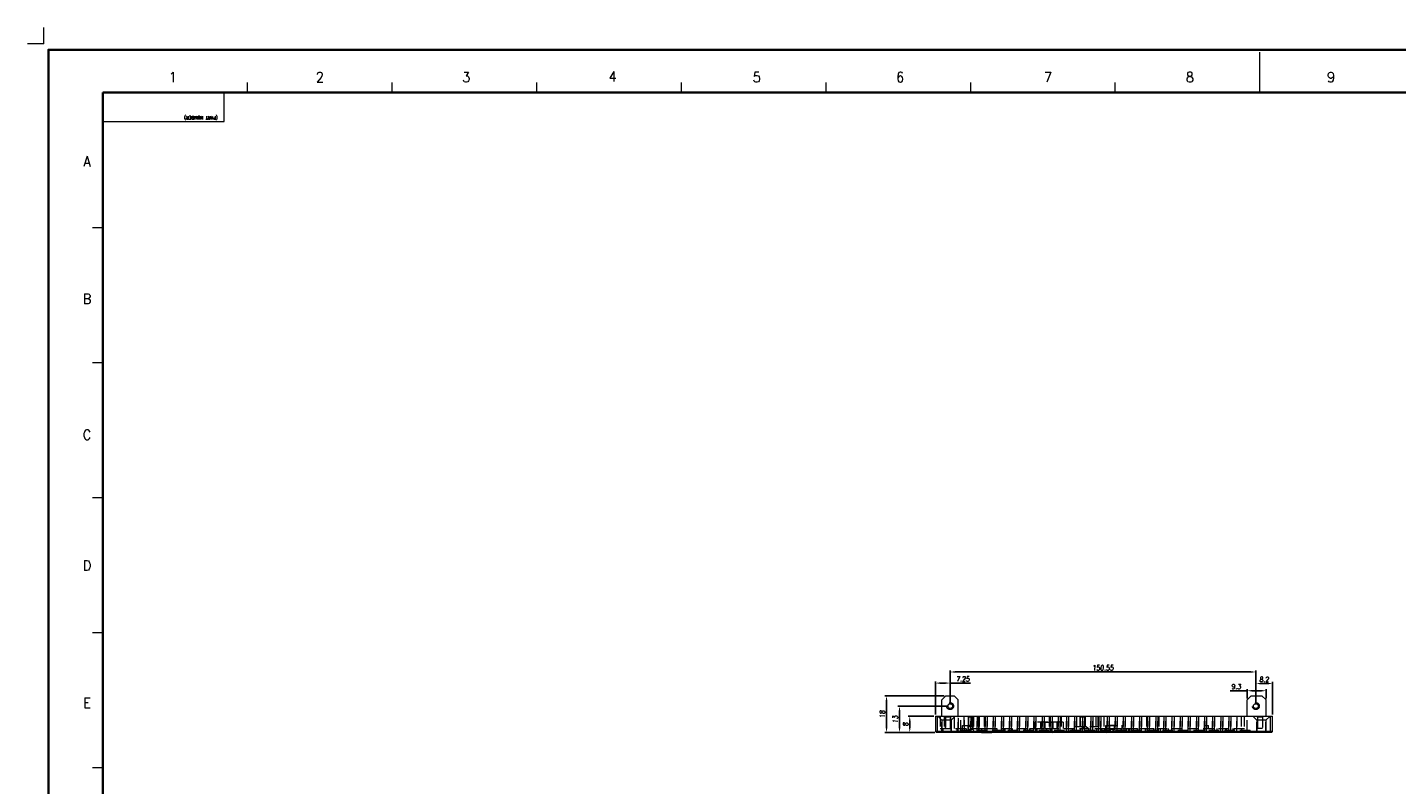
# Model space of a CAD drawing. Header units: millimetres. Extents: x 4065 to 8083, y -652 to 5416.
# Tile 197 of 256: x 4134 to 4808, y 5043 to 5416. Entities that reach past the tile are written whole.
import ezdxf
from ezdxf.enums import TextEntityAlignment as Align

# ---------------------------------------------------------------- set-up
doc = ezdxf.new("R2010")
doc.units = ezdxf.units.MM
doc.header["$LTSCALE"] = 0.8
doc.header["$PDMODE"] = 3
doc.header["$PDSIZE"] = 0.3125
doc.linetypes.add('CENTER', pattern=[50.8, 31.75, -6.35, 6.35, -6.35])
doc.linetypes.add('HIDDEN', pattern=[9.525, 6.35, -3.175])
doc.layers.get('0').update_dxf_attribs({"linetype": 'CONTINUOUS', "lineweight": 0})
doc.layers.get('Defpoints').update_dxf_attribs({"linetype": 'CONTINUOUS', "lineweight": 0})
for name, color, linetype, lineweight in [('1', 2, 'CENTER', 0), ('2', 3, 'CONTINUOUS', 0), ('3', 5, 'HIDDEN', 0)]:
    doc.layers.add(name, color=color, linetype=linetype, lineweight=lineweight)
doc.styles.get("Standard").update_dxf_attribs({"font": 'romans.shx', "width": 0.8, "oblique": 5, "bigfont": 'whgtxt.shx'})
doc.dimstyles.get("Standard").update_dxf_attribs({"dimtxt": 2.5, "dimasz": 2.5, "dimexe": 0.8, "dimexo": 0.8, "dimgap": 0.8, "dimtad": 1, "dimdsep": 46, "dimtxsty": 'Standard', "dimcen": 0, "dimclrd": 3, "dimclre": 3, "dimclrt": 3, "dimazin": 0, "dimtp": 0.001, "dimtm": 0.001, "dimtfac": 1, "dimtmove": 0, "dimatfit": 3, "dimfxl": 0, "dimtolj": 1, "dimarcsym": 0})

# ---------------------------------------------------------------- blocks, each defined once
blk = doc.blocks.new('*D1085')
at = {"layer": '2', "color": 3, "lineweight": -2}
for p, q in [((4580.01, 5076.4), (4567.4, 5076.4)), ((4568.2, 5070.9), (4568.2, 5073.9)), ((4580.51, 5068.4), (4567.4, 5068.4))]:
    blk.add_line(p, q, dxfattribs=at)
at = {"layer": '2', "color": 3}
for points in [[(4567.79, 5073.9), (4568.62, 5073.9), (4568.2, 5076.4)], [(4567.79, 5070.9), (4568.62, 5070.9), (4568.2, 5068.4)]]:
    blk.add_solid(points, dxfattribs=at)
at = {"layer": 'Defpoints', "color": 0}
for p in [(4568.2, 5076.4), (4580.81, 5076.4), (4581.31, 5068.4)]:
    blk.add_point(p, dxfattribs=at)
at = {"layer": '2', "color": 3, "insert": (4566.15, 5072.4), "char_height": 2.5, "attachment_point": 5, "rotation": 90}
blk.add_mtext('\\A1;8', dxfattribs=at)
blk = doc.blocks.new('*D1086')
at = {"layer": '2', "color": 3, "lineweight": -2}
for p, q in [((4587.26, 5081.4), (4562.37, 5081.4)), ((4563.17, 5070.9), (4563.17, 5078.9)), ((4580.51, 5068.4), (4562.37, 5068.4))]:
    blk.add_line(p, q, dxfattribs=at)
at = {"layer": '2', "color": 3}
for points in [[(4562.75, 5078.9), (4563.59, 5078.9), (4563.17, 5081.4)], [(4562.75, 5070.9), (4563.59, 5070.9), (4563.17, 5068.4)]]:
    blk.add_solid(points, dxfattribs=at)
at = {"layer": 'Defpoints', "color": 0}
for p in [(4563.17, 5081.4), (4588.06, 5081.4), (4581.31, 5068.4)]:
    blk.add_point(p, dxfattribs=at)
at = {"layer": '2', "color": 3, "insert": (4561.12, 5074.9), "char_height": 2.5, "attachment_point": 5, "rotation": 90}
blk.add_mtext('\\A1;13', dxfattribs=at)
blk = doc.blocks.new('*D1087')
at = {"layer": '2', "color": 3, "lineweight": -2}
for p, q in [((4585.21, 5086.4), (4555.97, 5086.4)), ((4556.77, 5070.9), (4556.77, 5083.9)), ((4580.51, 5068.4), (4555.97, 5068.4))]:
    blk.add_line(p, q, dxfattribs=at)
at = {"layer": '2', "color": 3}
for points in [[(4556.35, 5083.9), (4557.19, 5083.9), (4556.77, 5086.4)], [(4556.35, 5070.9), (4557.19, 5070.9), (4556.77, 5068.4)]]:
    blk.add_solid(points, dxfattribs=at)
at = {"layer": 'Defpoints', "color": 0}
for p in [(4556.77, 5086.4), (4586.01, 5086.4), (4581.31, 5068.4)]:
    blk.add_point(p, dxfattribs=at)
at = {"layer": '2', "color": 3, "insert": (4554.72, 5077.4), "char_height": 2.5, "attachment_point": 5, "rotation": 90}
blk.add_mtext('\\A1;18', dxfattribs=at)
blk = doc.blocks.new('*D1088')
at = {"layer": '2', "color": 3, "lineweight": -2}
for p, q in [((4588.06, 5082.2), (4588.06, 5099)), ((4590.56, 5098.2), (4736.11, 5098.2)), ((4738.61, 5082.2), (4738.61, 5099))]:
    blk.add_line(p, q, dxfattribs=at)
at = {"layer": '2', "color": 3}
for points in [[(4590.56, 5098.62), (4590.56, 5097.79), (4588.06, 5098.2)], [(4736.11, 5098.62), (4736.11, 5097.79), (4738.61, 5098.2)]]:
    blk.add_solid(points, dxfattribs=at)
at = {"layer": 'Defpoints', "color": 0}
for p in [(4738.61, 5098.2), (4588.06, 5081.4), (4738.61, 5081.4)]:
    blk.add_point(p, dxfattribs=at)
at = {"layer": '2', "color": 3, "insert": (4663.34, 5100.25), "char_height": 2.5, "attachment_point": 5}
blk.add_mtext('\\A1;150.55', dxfattribs=at)
blk = doc.blocks.new('*D1089')
at = {"layer": '2', "color": 3, "lineweight": -2}
for p, q in [((4580.81, 5077.2), (4580.81, 5093.53)), ((4583.31, 5092.73), (4585.56, 5092.73)), ((4588.06, 5082.2), (4588.06, 5093.53)), ((4588.06, 5092.73), (4598.12, 5092.73))]:
    blk.add_line(p, q, dxfattribs=at)
at = {"layer": '2', "color": 3}
for points in [[(4583.31, 5093.15), (4583.31, 5092.31), (4580.81, 5092.73)], [(4585.56, 5093.15), (4585.56, 5092.31), (4588.06, 5092.73)]]:
    blk.add_solid(points, dxfattribs=at)
at = {"layer": 'Defpoints', "color": 0}
for p in [(4588.06, 5092.73), (4580.81, 5076.4), (4588.06, 5081.4)]:
    blk.add_point(p, dxfattribs=at)
at = {"layer": '2', "color": 3, "insert": (4594.34, 5094.78), "char_height": 2.5, "attachment_point": 5}
blk.add_mtext('\\A1;7.25', dxfattribs=at)
blk = doc.blocks.new('*D1090')
at = {"layer": '2', "color": 3, "lineweight": -2}
for p, q in [((4738.61, 5082.2), (4738.61, 5093.3)), ((4741.11, 5092.5), (4744.31, 5092.5)), ((4746.81, 5077.2), (4746.81, 5093.3))]:
    blk.add_line(p, q, dxfattribs=at)
at = {"layer": '2', "color": 3}
for points in [[(4741.11, 5092.92), (4741.11, 5092.08), (4738.61, 5092.5)], [(4744.31, 5092.92), (4744.31, 5092.08), (4746.81, 5092.5)]]:
    blk.add_solid(points, dxfattribs=at)
at = {"layer": 'Defpoints', "color": 0}
for p in [(4746.81, 5092.5), (4738.61, 5081.4), (4746.81, 5076.4)]:
    blk.add_point(p, dxfattribs=at)
at = {"layer": '2', "color": 3, "insert": (4742.71, 5094.55), "char_height": 2.5, "attachment_point": 5}
blk.add_mtext('\\A1;8.2', dxfattribs=at)
blk = doc.blocks.new('*D1091')
at = {"layer": '2', "color": 3, "lineweight": -2}
for p, q in [((4734.31, 5085.2), (4734.31, 5089.76)), ((4743.61, 5085.2), (4743.61, 5089.76)), ((4734.31, 5088.96), (4726.03, 5088.96)), ((4741.11, 5088.96), (4736.81, 5088.96))]:
    blk.add_line(p, q, dxfattribs=at)
at = {"layer": '2', "color": 3}
for points in [[(4736.81, 5089.38), (4736.81, 5088.54), (4734.31, 5088.96)], [(4741.11, 5089.38), (4741.11, 5088.54), (4743.61, 5088.96)]]:
    blk.add_solid(points, dxfattribs=at)
at = {"layer": 'Defpoints', "color": 0}
for p in [(4734.31, 5084.4), (4743.61, 5088.96), (4743.61, 5084.4)]:
    blk.add_point(p, dxfattribs=at)
at = {"layer": '2', "color": 3, "insert": (4728.92, 5091.01), "char_height": 2.5, "attachment_point": 5}
blk.add_mtext('\\A1;9.3', dxfattribs=at)

msp = doc.modelspace()

# ---------------------------------------------------------------- linework, layer by layer
at = {"color": 7, "linetype": 'Continuous'}
for p, q in [((4740.635, 5383.651), (4740.635, 5403.573)), ((4242.092, 5383.651), (4242.092, 5388.631)), ((4313.313, 5383.651), (4313.313, 5388.631)), ((4384.533, 5383.651), (4384.533, 5388.631)), ((4455.753, 5383.651), (4455.753, 5388.631)), ((4526.974, 5383.651), (4526.974, 5388.631)), ((4598.194, 5383.651), (4598.194, 5388.631)), ((4669.415, 5383.651), (4669.415, 5388.631)), ((4170.872, 5383.651), (4230.637, 5383.651)), ((4170.872, 5369.307), (4170.872, 5383.651)), ((4230.637, 5369.307), (4230.637, 5383.651)), ((4170.872, 5369.307), (4230.637, 5369.307)), ((4165.891, 5317.162), (4170.872, 5317.162)), ((4165.891, 5250.673), (4170.872, 5250.673)), ((4165.891, 5184.184), (4170.872, 5184.184)), ((4165.891, 5117.695), (4170.872, 5117.695)), ((4165.891, 5051.206), (4170.872, 5051.206))]:
    msp.add_line(p, q, dxfattribs=at)
at = {"color": 7, "linetype": 'Continuous', "lineweight": 35}
for p, q in [((4170.872, 5383.651), (5310.399, 5383.651)), ((4170.872, 4585.783), (4170.872, 5383.651))]:
    msp.add_line(p, q, dxfattribs=at)
for p, q in [((4586.014, 5086.403), (4584.014, 5084.403)), ((4584.014, 5076.403), (4584.014, 5084.403)), ((4586.014, 5086.403), (4590.114, 5086.403)), ((4592.114, 5084.403), (4590.114, 5086.403)), ((4592.114, 5076.403), (4592.114, 5084.403)), ((4736.314, 5086.403), (4734.314, 5084.403)), ((4734.314, 5076.403), (4734.314, 5084.403)), ((4736.314, 5086.403), (4741.614, 5086.403)), ((4743.614, 5084.403), (4741.614, 5086.403)), ((4743.614, 5076.403), (4743.614, 5084.403)), ((4580.814, 5076.403), (4580.814, 5068.903)), ((4580.814, 5076.403), (4746.814, 5076.403)), ((4581.814, 5068.403), (4581.814, 5076.403)), ((4745.814, 5068.403), (4745.814, 5076.403)), ((4746.814, 5068.903), (4746.814, 5076.403)), ((4581.314, 5068.403), (4580.814, 5068.903)), ((4746.814, 5068.903), (4580.814, 5068.903)), ((4746.314, 5068.403), (4581.314, 5068.403)), ((4746.314, 5068.403), (4746.814, 5068.903))]:
    msp.add_line(p, q)
msp.add_lwpolyline([(5332.145, 5404.717), (4144.145, 5404.717), (4144.145, 4564.717), (5332.145, 4564.717)], close=True, dxfattribs=at)
for centre in [(4588.064, 5081.403), (4738.614, 5081.403)]:
    msp.add_circle(centre, 1.2)
at = {"layer": '1'}
for q in [(4141.91, 5415.751), (4133.791, 5407.632)]:
    msp.add_line((4141.91, 5407.632), q, dxfattribs=at)
at = {"layer": '3'}
for p, q in [((4582.064, 5076.403), (4584.064, 5074.403)), ((4583.114, 5076.403), (4583.114, 5070.403)), ((4585.114, 5076.403), (4585.114, 5070.403)), ((4585.314, 5076.403), (4585.814, 5075.903)), ((4588.714, 5076.403), (4588.214, 5075.903)), ((4590.564, 5076.403), (4588.564, 5074.403)), ((4590.114, 5076.403), (4590.114, 5070.403)), ((4590.164, 5070.403), (4590.164, 5076.403)), ((4592.114, 5068.403), (4592.114, 5076.403)), ((4592.144, 5070.403), (4592.144, 5076.403)), ((4593.314, 5069.403), (4593.314, 5076.403)), ((4594.814, 5076.403), (4594.814, 5069.403)), ((4595.114, 5069.403), (4595.114, 5076.403)), ((4596.614, 5076.403), (4597.114, 5075.903)), ((4598.314, 5076.403), (4598.314, 5068.903)), ((4598.314, 5068.903), (4598.314, 5076.403)), ((4598.314, 5076.403), (4601.314, 5076.403)), ((4598.814, 5076.403), (4598.814, 5070.403)), ((4600.014, 5076.403), (4599.514, 5075.903)), ((4601.314, 5076.403), (4601.314, 5068.903)), ((4601.314, 5068.903), (4601.314, 5076.403)), ((4601.814, 5076.403), (4601.814, 5070.403)), ((4602.314, 5076.403), (4602.314, 5068.903)), ((4602.314, 5068.903), (4602.314, 5076.403)), ((4602.314, 5076.403), (4605.314, 5076.403)), ((4604.814, 5076.403), (4604.814, 5070.403)), ((4605.314, 5076.403), (4605.314, 5068.903)), ((4605.314, 5068.903), (4605.314, 5076.403)), ((4606.314, 5076.403), (4606.314, 5068.903)), ((4606.314, 5068.903), (4606.314, 5076.403)), ((4606.314, 5076.403), (4609.314, 5076.403)), ((4609.314, 5076.403), (4609.314, 5068.903)), ((4609.314, 5068.903), (4609.314, 5076.403)), ((4610.314, 5076.403), (4610.314, 5068.903)), ((4610.314, 5068.903), (4610.314, 5076.403)), ((4610.314, 5076.403), (4613.314, 5076.403)), ((4613.314, 5076.403), (4613.314, 5068.903)), ((4613.314, 5068.903), (4613.314, 5076.403)), ((4614.314, 5076.403), (4614.314, 5068.903)), ((4614.314, 5068.903), (4614.314, 5076.403)), ((4614.314, 5076.403), (4617.314, 5076.403)), ((4617.314, 5076.403), (4617.314, 5068.903)), ((4617.314, 5068.903), (4617.314, 5076.403)), ((4618.314, 5076.403), (4618.314, 5068.903)), ((4618.314, 5068.903), (4618.314, 5076.403)), ((4618.314, 5076.403), (4621.314, 5076.403)), ((4621.314, 5076.403), (4621.314, 5068.903)), ((4621.314, 5068.903), (4621.314, 5076.403)), ((4622.314, 5076.403), (4622.314, 5068.903)), ((4622.314, 5068.903), (4622.314, 5076.403)), ((4622.314, 5076.403), (4625.314, 5076.403)), ((4625.314, 5076.403), (4625.314, 5068.903)), ((4625.314, 5068.903), (4625.314, 5076.403)), ((4626.314, 5076.403), (4626.314, 5068.903)), ((4626.314, 5068.903), (4626.314, 5076.403)), ((4626.314, 5076.403), (4629.314, 5076.403)), ((4629.314, 5076.403), (4629.314, 5068.903)), ((4629.314, 5068.903), (4629.314, 5076.403)), ((4630.314, 5076.403), (4630.314, 5068.903)), ((4630.314, 5068.903), (4630.314, 5076.403)), ((4630.314, 5076.403), (4633.314, 5076.403)), ((4633.314, 5076.403), (4633.314, 5068.903)), ((4633.314, 5068.903), (4633.314, 5076.403)), ((4634.314, 5076.403), (4634.314, 5068.903)), ((4634.314, 5068.903), (4634.314, 5076.403)), ((4634.314, 5076.403), (4637.314, 5076.403)), ((4636.814, 5076.403), (4636.814, 5069.403)), ((4637.314, 5076.403), (4637.314, 5068.903)), ((4637.314, 5068.903), (4637.314, 5076.403)), ((4638.314, 5076.403), (4638.314, 5068.903)), ((4638.314, 5068.903), (4638.314, 5076.403)), ((4638.314, 5076.403), (4641.314, 5076.403)), ((4641.314, 5076.403), (4641.314, 5068.903)), ((4641.314, 5068.903), (4641.314, 5076.403)), ((4642.314, 5076.403), (4642.314, 5068.903)), ((4642.314, 5068.903), (4642.314, 5076.403)), ((4642.314, 5076.403), (4645.314, 5076.403)), ((4642.814, 5076.403), (4642.814, 5069.403)), ((4645.314, 5076.403), (4645.314, 5068.903)), ((4645.314, 5068.903), (4645.314, 5076.403)), ((4646.314, 5076.403), (4646.314, 5068.903)), ((4646.314, 5068.903), (4646.314, 5076.403)), ((4646.314, 5076.403), (4649.314, 5076.403)), ((4649.314, 5076.403), (4649.314, 5068.903)), ((4649.314, 5068.903), (4649.314, 5076.403)), ((4650.314, 5076.403), (4650.314, 5068.903)), ((4650.314, 5068.903), (4650.314, 5076.403)), ((4650.314, 5076.403), (4653.314, 5076.403)), ((4651.614, 5076.403), (4652.114, 5075.903)), ((4653.314, 5076.403), (4653.314, 5068.903)), ((4653.314, 5068.903), (4653.314, 5076.403)), ((4654.314, 5076.403), (4654.314, 5068.903)), ((4654.314, 5068.903), (4654.314, 5076.403)), ((4654.314, 5076.403), (4657.314, 5076.403)), ((4655.014, 5076.403), (4654.514, 5075.903)), ((4657.314, 5076.403), (4657.314, 5068.903)), ((4657.314, 5068.903), (4657.314, 5076.403)), ((4658.314, 5076.403), (4658.314, 5068.903)), ((4658.314, 5068.903), (4658.314, 5076.403)), ((4658.314, 5076.403), (4661.314, 5076.403)), ((4659.814, 5076.403), (4659.814, 5070.403)), ((4660.814, 5076.403), (4660.814, 5070.403)), ((4661.314, 5076.403), (4661.314, 5068.903)), ((4661.314, 5068.903), (4661.314, 5076.403)), ((4662.314, 5076.403), (4662.314, 5068.903)), ((4662.314, 5068.903), (4662.314, 5076.403)), ((4662.314, 5076.403), (4665.314, 5076.403)), ((4663.814, 5076.403), (4663.814, 5070.403)), ((4665.314, 5076.403), (4665.314, 5068.903)), ((4665.314, 5068.903), (4665.314, 5076.403)), ((4666.314, 5076.403), (4669.314, 5076.403)), ((4666.314, 5076.403), (4666.314, 5068.903)), ((4666.314, 5068.903), (4666.314, 5076.403)), ((4669.314, 5076.403), (4669.314, 5068.903)), ((4669.314, 5068.903), (4669.314, 5076.403)), ((4670.314, 5076.403), (4673.314, 5076.403)), ((4670.314, 5076.403), (4670.314, 5068.903)), ((4670.314, 5068.903), (4670.314, 5076.403)), ((4673.314, 5076.403), (4673.314, 5068.903)), ((4673.314, 5068.903), (4673.314, 5076.403)), ((4674.314, 5076.403), (4677.314, 5076.403)), ((4674.314, 5076.403), (4674.314, 5068.903)), ((4674.314, 5068.903), (4674.314, 5076.403)), ((4677.314, 5076.403), (4677.314, 5068.903)), ((4677.314, 5068.903), (4677.314, 5076.403)), ((4678.314, 5076.403), (4681.314, 5076.403)), ((4678.314, 5076.403), (4678.314, 5068.903)), ((4678.314, 5068.903), (4678.314, 5076.403)), ((4681.314, 5076.403), (4681.314, 5068.903)), ((4681.314, 5068.903), (4681.314, 5076.403)), ((4682.314, 5076.403), (4685.314, 5076.403)), ((4682.314, 5076.403), (4682.314, 5068.903)), ((4682.314, 5068.903), (4682.314, 5076.403)), ((4684.814, 5076.403), (4684.814, 5069.403)), ((4685.314, 5076.403), (4685.314, 5068.903)), ((4685.314, 5068.903), (4685.314, 5076.403)), ((4686.314, 5076.403), (4689.314, 5076.403)), ((4686.314, 5076.403), (4686.314, 5068.903)), ((4686.314, 5068.903), (4686.314, 5076.403)), ((4689.314, 5076.403), (4689.314, 5068.903)), ((4689.314, 5068.903), (4689.314, 5076.403)), ((4690.314, 5076.403), (4693.314, 5076.403)), ((4690.314, 5076.403), (4690.314, 5068.903)), ((4690.314, 5068.903), (4690.314, 5076.403)), ((4690.814, 5076.403), (4690.814, 5069.403)), ((4693.314, 5076.403), (4693.314, 5068.903)), ((4693.314, 5068.903), (4693.314, 5076.403)), ((4694.314, 5076.403), (4697.314, 5076.403)), ((4694.314, 5076.403), (4694.314, 5068.903)), ((4694.314, 5068.903), (4694.314, 5076.403)), ((4697.314, 5076.403), (4697.314, 5068.903)), ((4697.314, 5068.903), (4697.314, 5076.403)), ((4698.314, 5076.403), (4701.314, 5076.403)), ((4698.314, 5076.403), (4698.314, 5068.903)), ((4698.314, 5068.903), (4698.314, 5076.403)), ((4701.314, 5076.403), (4701.314, 5068.903)), ((4701.314, 5068.903), (4701.314, 5076.403)), ((4702.314, 5076.403), (4705.314, 5076.403)), ((4702.314, 5076.403), (4702.314, 5068.903)), ((4702.314, 5068.903), (4702.314, 5076.403)), ((4705.314, 5076.403), (4705.314, 5068.903)), ((4705.314, 5068.903), (4705.314, 5076.403)), ((4706.314, 5076.403), (4709.314, 5076.403)), ((4706.314, 5076.403), (4706.314, 5068.903)), ((4706.314, 5068.903), (4706.314, 5076.403)), ((4709.314, 5076.403), (4709.314, 5068.903)), ((4709.314, 5068.903), (4709.314, 5076.403)), ((4710.314, 5076.403), (4713.314, 5076.403)), ((4710.314, 5076.403), (4710.314, 5068.903)), ((4710.314, 5068.903), (4710.314, 5076.403)), ((4713.314, 5076.403), (4713.314, 5068.903)), ((4713.314, 5068.903), (4713.314, 5076.403)), ((4714.314, 5076.403), (4717.314, 5076.403)), ((4714.314, 5076.403), (4714.314, 5068.903)), ((4714.314, 5068.903), (4714.314, 5076.403)), ((4717.314, 5076.403), (4717.314, 5068.903)), ((4717.314, 5068.903), (4717.314, 5076.403)), ((4718.314, 5076.403), (4721.314, 5076.403)), ((4718.314, 5076.403), (4718.314, 5068.903)), ((4718.314, 5068.903), (4718.314, 5076.403)), ((4721.314, 5076.403), (4721.314, 5068.903)), ((4721.314, 5068.903), (4721.314, 5076.403)), ((4722.314, 5076.403), (4725.314, 5076.403)), ((4722.314, 5076.403), (4722.314, 5068.903)), ((4722.314, 5068.903), (4722.314, 5076.403)), ((4725.314, 5076.403), (4725.314, 5068.903)), ((4725.314, 5068.903), (4725.314, 5076.403)), ((4726.314, 5076.403), (4729.314, 5076.403)), ((4726.314, 5076.403), (4726.314, 5068.903)), ((4726.314, 5068.903), (4726.314, 5076.403)), ((4729.314, 5076.403), (4729.314, 5068.903)), ((4729.314, 5068.903), (4729.314, 5076.403)), ((4731.314, 5076.403), (4731.314, 5070.403)), ((4732.814, 5076.403), (4732.814, 5069.403)), ((4734.314, 5069.403), (4734.314, 5076.403)), ((4737.064, 5076.403), (4739.064, 5074.403)), ((4739.414, 5075.903), (4738.914, 5076.403)), ((4742.314, 5076.403), (4741.814, 5075.903)), ((4745.564, 5076.403), (4743.564, 5074.403)), ((4583.114, 5070.403), (4734.314, 5070.403)), ((4584.064, 5074.403), (4584.064, 5068.403)), ((4584.064, 5068.403), (4584.064, 5074.403)), ((4588.564, 5074.403), (4584.064, 5074.403)), ((4584.114, 5068.403), (4584.114, 5070.403)), ((4584.614, 5068.403), (4584.614, 5070.403)), ((4585.814, 5075.903), (4585.814, 5070.403)), ((4585.814, 5070.403), (4585.814, 5075.903)), ((4588.214, 5075.903), (4585.814, 5075.903)), ((4585.814, 5070.403), (4588.214, 5070.403)), ((4588.214, 5075.903), (4588.214, 5070.403)), ((4588.214, 5070.403), (4588.214, 5075.903)), ((4588.564, 5074.403), (4588.564, 5068.403)), ((4588.564, 5068.403), (4588.564, 5074.403)), ((4591.614, 5068.403), (4591.614, 5070.403)), ((4591.814, 5069.403), (4591.814, 5068.903)), ((4735.814, 5069.403), (4591.814, 5069.403)), ((4592.314, 5069.403), (4592.314, 5068.903)), ((4594.114, 5068.403), (4594.114, 5071.903)), ((4594.114, 5071.903), (4602.114, 5071.903)), ((4596.114, 5068.403), (4596.114, 5070.403)), ((4596.914, 5069.903), (4596.414, 5069.403)), ((4596.914, 5071.903), (4596.914, 5069.903)), ((4596.914, 5069.903), (4596.914, 5071.903)), ((4599.314, 5071.903), (4596.914, 5071.903)), ((4599.314, 5069.903), (4596.914, 5069.903)), ((4597.114, 5075.903), (4597.114, 5071.403)), ((4597.114, 5071.403), (4597.114, 5075.903)), ((4599.514, 5075.903), (4597.114, 5075.903)), ((4597.114, 5071.403), (4599.514, 5071.403)), ((4599.314, 5071.903), (4599.314, 5069.903)), ((4599.314, 5069.903), (4599.314, 5071.903)), ((4599.314, 5069.903), (4599.814, 5069.403)), ((4599.514, 5075.903), (4599.514, 5071.403)), ((4599.514, 5071.403), (4599.514, 5075.903)), ((4602.114, 5071.903), (4602.114, 5069.403)), ((4603.564, 5070.403), (4603.564, 5068.403)), ((4603.564, 5070.403), (4611.064, 5070.403)), ((4611.064, 5070.403), (4611.064, 5068.403)), ((4615.064, 5070.403), (4615.064, 5068.903)), ((4615.064, 5068.903), (4615.064, 5070.403)), ((4615.064, 5070.403), (4618.564, 5070.403)), ((4618.564, 5070.403), (4618.564, 5068.903)), ((4618.564, 5068.903), (4618.564, 5070.403)), ((4621.164, 5070.403), (4621.164, 5068.903)), ((4621.164, 5068.903), (4621.164, 5070.403)), ((4621.164, 5070.403), (4624.664, 5070.403)), ((4624.664, 5070.403), (4624.664, 5068.903)), ((4624.664, 5068.903), (4624.664, 5070.403)), ((4627.264, 5070.403), (4627.264, 5068.903)), ((4627.264, 5068.903), (4627.264, 5070.403)), ((4627.264, 5070.403), (4630.764, 5070.403)), ((4629.814, 5070.403), (4629.814, 5073.403)), ((4643.814, 5073.403), (4629.814, 5073.403)), ((4630.764, 5070.403), (4630.764, 5068.903)), ((4630.764, 5068.903), (4630.764, 5070.403)), ((4632.814, 5070.403), (4632.814, 5073.403)), ((4634.814, 5070.403), (4634.814, 5073.403)), ((4634.814, 5073.403), (4638.814, 5073.403)), ((4634.814, 5070.403), (4638.814, 5070.403)), ((4635.564, 5070.403), (4635.564, 5068.903)), ((4635.564, 5068.903), (4635.564, 5070.403)), ((4638.064, 5070.403), (4638.064, 5068.903)), ((4638.064, 5068.903), (4638.064, 5070.403)), ((4638.814, 5070.403), (4638.814, 5073.403)), ((4640.814, 5073.403), (4640.814, 5070.403)), ((4640.814, 5070.403), (4640.814, 5073.403)), ((4643.814, 5073.403), (4643.814, 5070.403)), ((4645.314, 5070.403), (4648.314, 5070.403)), ((4648.314, 5070.403), (4648.314, 5068.903)), ((4648.314, 5068.903), (4648.314, 5070.403)), ((4649.314, 5071.403), (4660.814, 5071.403)), ((4652.114, 5075.903), (4652.114, 5071.403)), ((4652.114, 5071.403), (4652.114, 5075.903)), ((4654.514, 5075.903), (4652.114, 5075.903)), ((4652.114, 5071.403), (4654.514, 5071.403)), ((4652.314, 5070.403), (4652.314, 5068.903)), ((4652.314, 5068.903), (4652.314, 5070.403)), ((4653.314, 5070.403), (4656.314, 5070.403)), ((4654.514, 5075.903), (4654.514, 5071.403)), ((4654.514, 5071.403), (4654.514, 5075.903)), ((4656.314, 5070.403), (4656.314, 5068.903)), ((4656.314, 5068.903), (4656.314, 5070.403)), ((4660.314, 5070.403), (4660.314, 5068.903)), ((4660.314, 5068.903), (4660.314, 5070.403)), ((4661.314, 5070.403), (4664.314, 5070.403)), ((4662.814, 5069.403), (4662.814, 5070.403)), ((4664.314, 5070.403), (4664.314, 5068.903)), ((4664.314, 5068.903), (4664.314, 5070.403)), ((4664.814, 5071.903), (4672.814, 5071.903)), ((4664.814, 5069.403), (4664.814, 5071.903)), ((4665.314, 5070.403), (4668.314, 5070.403)), ((4666.614, 5069.903), (4666.114, 5069.403)), ((4669.014, 5071.903), (4666.614, 5071.903)), ((4666.614, 5071.903), (4666.614, 5069.903)), ((4666.614, 5069.903), (4666.614, 5071.903)), ((4669.014, 5069.903), (4666.614, 5069.903)), ((4668.314, 5070.403), (4668.314, 5068.903)), ((4668.314, 5068.903), (4668.314, 5070.403)), ((4669.014, 5071.903), (4669.014, 5069.903)), ((4669.014, 5069.903), (4669.014, 5071.903)), ((4669.014, 5069.903), (4669.514, 5069.403)), ((4669.314, 5070.403), (4672.314, 5070.403)), ((4670.814, 5068.403), (4670.814, 5069.403)), ((4672.314, 5070.403), (4672.314, 5068.903)), ((4672.314, 5068.903), (4672.314, 5070.403)), ((4672.814, 5070.403), (4672.814, 5071.903)), ((4672.814, 5068.403), (4672.814, 5069.403)), ((4673.314, 5070.403), (4676.314, 5070.403)), ((4674.999, 5068.403), (4674.999, 5070.403)), ((4675.999, 5068.403), (4675.999, 5070.403)), ((4676.314, 5070.403), (4676.314, 5068.903)), ((4676.314, 5068.903), (4676.314, 5070.403)), ((4677.314, 5070.403), (4680.314, 5070.403)), ((4680.314, 5070.403), (4680.314, 5068.903)), ((4680.314, 5068.903), (4680.314, 5070.403)), ((4681.314, 5070.403), (4684.314, 5070.403)), ((4684.314, 5070.403), (4684.314, 5068.903)), ((4684.314, 5068.903), (4684.314, 5070.403)), ((4685.314, 5070.403), (4688.314, 5070.403)), ((4688.314, 5070.403), (4688.314, 5068.903)), ((4688.314, 5068.903), (4688.314, 5070.403)), ((4690.629, 5068.403), (4690.629, 5070.403)), ((4691.629, 5068.403), (4691.629, 5070.403)), ((4694.514, 5068.403), (4694.514, 5070.403)), ((4695.514, 5068.403), (4695.514, 5070.403)), ((4713.114, 5068.403), (4713.114, 5070.403)), ((4713.314, 5071.903), (4715.314, 5071.903)), ((4715.314, 5070.403), (4713.314, 5070.403)), ((4714.114, 5068.403), (4714.114, 5070.403)), ((4715.314, 5070.403), (4715.314, 5071.903)), ((4719.614, 5068.403), (4719.614, 5070.403)), ((4721.286, 5068.403), (4721.286, 5070.403)), ((4723.597, 5070.403), (4723.597, 5068.403)), ((4724.014, 5070.403), (4724.014, 5068.403)), ((4727.214, 5070.403), (4727.214, 5068.403)), ((4727.797, 5070.403), (4727.797, 5068.403)), ((4729.286, 5068.403), (4729.286, 5070.403)), ((4731.614, 5068.403), (4731.614, 5070.403)), ((4735.314, 5069.403), (4735.314, 5068.903)), ((4735.814, 5069.403), (4735.814, 5068.903)), ((4743.564, 5074.403), (4739.064, 5074.403)), ((4739.064, 5074.403), (4739.064, 5068.403)), ((4739.064, 5068.403), (4739.064, 5074.403)), ((4741.814, 5075.903), (4739.414, 5075.903)), ((4739.414, 5075.903), (4739.414, 5070.403)), ((4739.414, 5075.903), (4739.414, 5070.403)), ((4741.814, 5070.403), (4739.414, 5070.403)), ((4741.814, 5075.903), (4741.814, 5070.403)), ((4741.814, 5075.903), (4741.814, 5070.403)), ((4743.564, 5074.403), (4743.564, 5068.403)), ((4743.564, 5068.403), (4743.564, 5074.403)), ((4588.564, 5068.403), (4584.064, 5068.403)), ((4591.832, 5068.92), (4591.314, 5068.403)), ((4592.185, 5068.92), (4591.668, 5068.403)), ((4597.814, 5068.403), (4598.314, 5068.903)), ((4601.814, 5068.403), (4601.314, 5068.903)), ((4601.814, 5068.403), (4602.314, 5068.903)), ((4603.564, 5068.403), (4611.064, 5068.403)), ((4605.814, 5068.403), (4605.314, 5068.903)), ((4605.814, 5068.403), (4606.314, 5068.903)), ((4609.814, 5068.403), (4609.314, 5068.903)), ((4609.814, 5068.403), (4610.314, 5068.903)), ((4613.814, 5068.403), (4613.314, 5068.903)), ((4613.814, 5068.403), (4614.314, 5068.903)), ((4614.564, 5068.403), (4615.064, 5068.903)), ((4617.814, 5068.403), (4617.314, 5068.903)), ((4617.814, 5068.403), (4618.314, 5068.903)), ((4619.064, 5068.403), (4618.564, 5068.903)), ((4620.664, 5068.403), (4621.164, 5068.903)), ((4621.814, 5068.403), (4621.314, 5068.903)), ((4621.814, 5068.403), (4622.314, 5068.903)), ((4625.164, 5068.403), (4624.664, 5068.903)), ((4625.814, 5068.403), (4625.314, 5068.903)), ((4625.814, 5068.403), (4626.314, 5068.903)), ((4626.764, 5068.403), (4627.264, 5068.903)), ((4629.814, 5068.403), (4629.314, 5068.903)), ((4629.814, 5068.403), (4630.314, 5068.903)), ((4631.264, 5068.403), (4630.764, 5068.903)), ((4633.814, 5068.403), (4633.314, 5068.903)), ((4633.814, 5068.403), (4634.314, 5068.903)), ((4635.564, 5068.903), (4635.064, 5068.403)), ((4637.814, 5068.403), (4637.314, 5068.903)), ((4637.814, 5068.403), (4638.314, 5068.903)), ((4638.064, 5068.903), (4638.564, 5068.403)), ((4641.814, 5068.403), (4641.314, 5068.903)), ((4641.814, 5068.403), (4642.314, 5068.903)), ((4644.814, 5068.403), (4645.314, 5068.903)), ((4645.814, 5068.403), (4645.314, 5068.903)), ((4645.814, 5068.403), (4646.314, 5068.903)), ((4648.814, 5068.403), (4648.314, 5068.903)), ((4648.814, 5068.403), (4649.314, 5068.903)), ((4649.814, 5068.403), (4649.314, 5068.903)), ((4649.814, 5068.403), (4650.314, 5068.903)), ((4652.814, 5068.403), (4652.314, 5068.903)), ((4652.814, 5068.403), (4653.314, 5068.903)), ((4653.814, 5068.403), (4653.314, 5068.903)), ((4653.814, 5068.403), (4654.314, 5068.903)), ((4656.814, 5068.403), (4656.314, 5068.903)), ((4656.814, 5068.403), (4657.314, 5068.903)), ((4657.814, 5068.403), (4657.314, 5068.903)), ((4657.814, 5068.403), (4658.314, 5068.903)), ((4660.814, 5068.403), (4660.314, 5068.903)), ((4660.814, 5068.403), (4661.314, 5068.903)), ((4661.814, 5068.403), (4661.314, 5068.903)), ((4661.814, 5068.403), (4662.314, 5068.903)), ((4664.814, 5068.403), (4664.314, 5068.903)), ((4664.814, 5068.403), (4665.314, 5068.903)), ((4665.814, 5068.403), (4665.314, 5068.903)), ((4665.814, 5068.403), (4666.314, 5068.903)), ((4668.814, 5068.403), (4668.314, 5068.903)), ((4668.814, 5068.403), (4669.314, 5068.903)), ((4669.814, 5068.403), (4669.314, 5068.903)), ((4669.814, 5068.403), (4670.314, 5068.903)), ((4672.814, 5068.403), (4672.314, 5068.903)), ((4672.814, 5068.403), (4673.314, 5068.903)), ((4673.814, 5068.403), (4673.314, 5068.903)), ((4673.814, 5068.403), (4674.314, 5068.903)), ((4676.814, 5068.403), (4676.314, 5068.903)), ((4676.814, 5068.403), (4677.314, 5068.903)), ((4677.814, 5068.403), (4677.314, 5068.903)), ((4677.814, 5068.403), (4678.314, 5068.903)), ((4680.814, 5068.403), (4680.314, 5068.903)), ((4680.814, 5068.403), (4681.314, 5068.903)), ((4681.814, 5068.403), (4681.314, 5068.903)), ((4681.814, 5068.403), (4682.314, 5068.903)), ((4684.814, 5068.403), (4684.314, 5068.903)), ((4684.814, 5068.403), (4685.314, 5068.903)), ((4685.814, 5068.403), (4685.314, 5068.903)), ((4685.814, 5068.403), (4686.314, 5068.903)), ((4688.814, 5068.403), (4688.314, 5068.903)), ((4689.814, 5068.403), (4689.314, 5068.903)), ((4689.814, 5068.403), (4690.314, 5068.903)), ((4693.814, 5068.403), (4693.314, 5068.903)), ((4693.814, 5068.403), (4694.314, 5068.903)), ((4697.814, 5068.403), (4697.314, 5068.903)), ((4697.814, 5068.403), (4698.314, 5068.903)), ((4701.814, 5068.403), (4701.314, 5068.903)), ((4701.814, 5068.403), (4702.314, 5068.903)), ((4705.814, 5068.403), (4705.314, 5068.903)), ((4705.814, 5068.403), (4706.314, 5068.903)), ((4709.814, 5068.403), (4709.314, 5068.903)), ((4709.814, 5068.403), (4710.314, 5068.903)), ((4713.814, 5068.403), (4713.314, 5068.903)), ((4713.814, 5068.403), (4714.314, 5068.903)), ((4717.814, 5068.403), (4717.314, 5068.903)), ((4717.814, 5068.403), (4718.314, 5068.903)), ((4721.814, 5068.403), (4721.314, 5068.903)), ((4721.814, 5068.403), (4722.314, 5068.903)), ((4725.814, 5068.403), (4725.314, 5068.903)), ((4725.814, 5068.403), (4726.314, 5068.903)), ((4729.814, 5068.403), (4729.314, 5068.903)), ((4735.961, 5068.403), (4735.444, 5068.92)), ((4736.314, 5068.403), (4735.797, 5068.92)), ((4743.564, 5068.403), (4739.064, 5068.403))]:
    msp.add_line(p, q, dxfattribs=at)
for centre in [(4588.064, 5081.403), (4738.614, 5081.403)]:
    msp.add_circle(centre, 1.7, dxfattribs=at)
for centre, major_axis, start_param, end_param in [((4592.314, 5069.403), (0, 0.5), -3.403392, -3.1415927), ((4735.314, 5069.403), (0.5, 0), -1.5707963, -1.3089969)]:
    msp.add_ellipse(centre, major_axis=major_axis, ratio=1, start_param=start_param, end_param=end_param, dxfattribs=at)
for points, knots in [([(4654.814, 5071.402), (4654.677, 5071.291), (4654.41, 5071.073), (4654.081, 5070.812), (4653.831, 5070.627), (4653.667, 5070.515), (4653.528, 5070.437), (4653.438, 5070.403), (4653.4, 5070.403)], [0, 0, 0, 0, 0.3044291, 0.5928569, 0.7239541, 0.8401123, 0.9345018, 1, 1, 1, 1]), ([(4656.229, 5070.403), (4656.191, 5070.403), (4656.1, 5070.437), (4655.962, 5070.515), (4655.797, 5070.627), (4655.547, 5070.812), (4655.218, 5071.073), (4654.951, 5071.291), (4654.814, 5071.403)], [0, 0, 0, 0, 0.065498, 0.1598937, 0.2760587, 0.4071605, 0.6955871, 1, 1, 1, 1]), ([(4591.832, 5068.92), (4591.845, 5068.933), (4591.889, 5068.952), (4592.01, 5068.96), (4592.112, 5068.939), (4592.185, 5068.92)], [0, 0, 0, 0, 0.1533907, 0.3752042, 1, 1, 1, 1]), ([(4591.832, 5068.92), (4591.835, 5068.924), (4591.857, 5068.94), (4591.884, 5068.947), (4591.905, 5068.951)], [0, 0, 0, 0, 0.2052965, 1, 1, 1, 1]), ([(4735.797, 5068.92), (4735.784, 5068.933), (4735.74, 5068.952), (4735.619, 5068.96), (4735.517, 5068.939), (4735.444, 5068.92)], [0, 0, 0, 0, 0.1533907, 0.3752042, 1, 1, 1, 1]), ([(4735.797, 5068.92), (4735.794, 5068.924), (4735.772, 5068.94), (4735.745, 5068.947), (4735.724, 5068.951)], [0, 0, 0, 0, 0.2052965, 1, 1, 1, 1])]:
    msp.add_open_spline(points, degree=3, knots=knots, dxfattribs=at)

# ---------------------------------------------------------------- texts
at = {"color": 7, "linetype": 'Continuous', "width": 0.933333}
for s, p in [('1', (4205.362, 5391.219)), ('2', (4277.782, 5391.219)), ('3', (4349.839, 5391.219)), ('4', (4421.896, 5391.583)), ('5', (4492.861, 5391.219)), ('6', (4563.462, 5391.219)), ('7', (4636.247, 5391.219)), ('8', (4706.12, 5391.219)), ('9', (4775.629, 5391.219)), ('A', (4163.147, 5349.732)), ('B', (4163.147, 5282.042)), ('C', (4163.147, 5215.08)), ('D', (4163.147, 5150.666)), ('E', (4163.147, 5082.976))]:
    msp.add_text(s, height=4.98, dxfattribs=at).set_placement(p, align=Align.MIDDLE_CENTER)
msp.add_text('(PART NUMBER)', height=1.66256, rotation=180, dxfattribs=at).set_placement((4210.99, 5370.377), align=Align.TOP_RIGHT)

# ---------------------------------------------------------------- dimensions: what is measured, and where the dimension line sits
at = {"layer": '2'}
for base, p1, p2, picture, middle in [((4588.064, 5092.73), (4580.814, 5076.403), (4588.064, 5081.403), '*D1089', (4594.344, 5094.78)), ((4746.814, 5092.501), (4738.614, 5081.403), (4746.814, 5076.403), '*D1090', (4742.714, 5094.551))]:
    dim = msp.add_linear_dim(base=base, p1=p1, p2=p2, dimstyle='Standard', override={"dimazin": 2}, dxfattribs=at)
    dim.commit()
    dim.dimension.update_dxf_attribs({"geometry": picture, "text_midpoint": middle})
for base, p1, p2, picture, middle in [((4738.614, 5098.204), (4588.064, 5081.403), (4738.614, 5081.403), '*D1088', (4663.339, 5098.204)), ((4743.614, 5088.961), (4734.314, 5084.403), (4743.614, 5084.403), '*D1091', (4728.921, 5088.961))]:
    dim = msp.add_linear_dim(base=base, p1=p1, p2=p2, dimstyle='Standard', override={"dimazin": 2}, dxfattribs=at)
    dim.commit()
    dim.dimension.update_dxf_attribs({"geometry": picture, "text_midpoint": middle, "dimtype": 160})
for base, p2, picture, middle in [((4556.771, 5086.403), (4586.014, 5086.403), '*D1087', (4554.721, 5077.403)), ((4563.169, 5081.403), (4588.064, 5081.403), '*D1086', (4561.119, 5074.903)), ((4568.203, 5076.403), (4580.814, 5076.403), '*D1085', (4566.153, 5072.403))]:
    dim = msp.add_linear_dim(base=base, p1=(4581.314, 5068.403), p2=p2, angle=90, dimstyle='Standard', override={"dimazin": 2}, dxfattribs=at)
    dim.commit()
    dim.dimension.update_dxf_attribs({"geometry": picture, "text_midpoint": middle})

doc.saveas('drawing.dxf')
